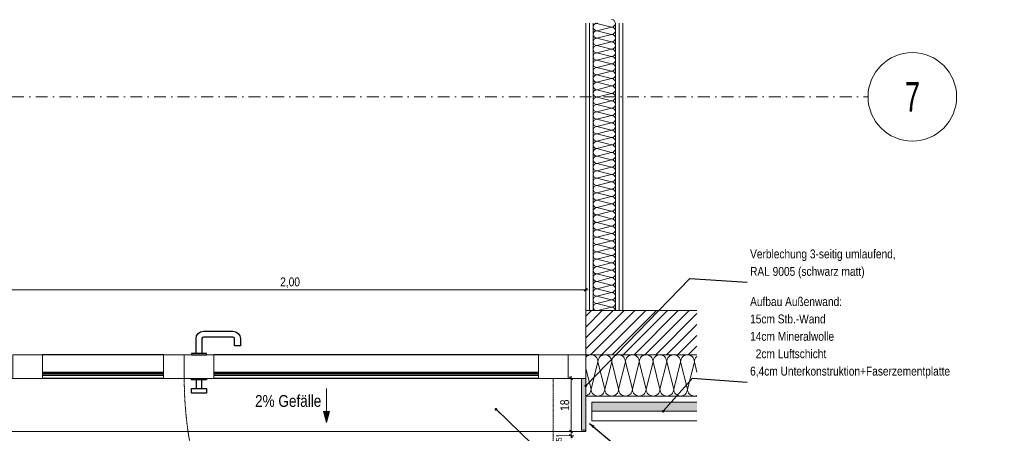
# Model space of a CAD drawing. Header units: metres. Extents: x -58265 to 854892, y -56510 to 35250.
# Tile 20 of 47: x 613498 to 616833, y -41574 to -40171. Entities that reach past the tile are written whole.
import ezdxf

# ---------------------------------------------------------------- set-up
doc = ezdxf.new("R2010")
doc.units = ezdxf.units.M
doc.header["$LTSCALE"] = 0.05
for name, pattern in [('Achse 24', [1600, 800, -400, 0, -400]), ('STRICHLINIE', [19.05, 12.7, -6.35]), ('Wipeout_Contour', [20000, 0, -20000])]:
    doc.linetypes.add(name, pattern=pattern)
for name, color, linetype in [('A_1_Bauteilschraffuren', 7, 'Continuous'), ('A_1_Schraffuren', 7, 'Continuous'), ('A_1_Wände_Außen', 7, 'Continuous'), ('A_4_Detail_Achsen', 7, 'Continuous'), ('A_4_Detail_Bemaßung', 7, 'Continuous'), ('A_4_Details_Linien', 7, 'Continuous'), ('A_4_N_Detail_Inhalt', 7, 'Continuous')]:
    doc.layers.add(name, color=color, linetype=linetype)
doc.styles.add('ERSTELLTER_STIL_2', font='txt')
doc.styles.add('ERSTELLTER_STIL_4', font='ARIALN.TTF', dxfattribs={"width": 0.8})
doc.dimstyles.new('ERSTELLTER_STIL__1', dxfattribs={"dimtxt": 30, "dimasz": 9.5, "dimexe": 0.18, "dimexo": 50, "dimgap": 0, "dimtad": 1, "dimtih": 1, "dimtoh": 1, "dimlfac": 0.001, "dimzin": 0, "dimdsep": 46, "dimtxsty": 'ERSTELLTER_STIL_2', "dimblk": 'ARROWHEAD_6', "dimblk1": 'ARROWHEAD_6', "dimblk2": 'ARROWHEAD_6', "dimcen": 0.09, "dimclrd": 7, "dimclre": 7, "dimclrt": 7, "dimazin": 0, "dimtfac": 1, "dimtdec": 4, "dimtmove": 0, "dimatfit": 3, "dimfxl": 1, "dimtolj": 1, "dimtzin": 0, "dimarcsym": 0})
doc.dimstyles.new('ERSTELLTER_STIL__2', dxfattribs={"dimtxt": 0.18, "dimasz": 18.24, "dimexe": 0.18, "dimexo": 0.0625, "dimgap": 0, "dimtad": 0, "dimtih": 1, "dimtoh": 1, "dimdec": 4, "dimzin": 0, "dimdsep": 46, "dimcen": 0.09, "dimadec": 0, "dimazin": 0, "dimtfac": 1, "dimtdec": 4, "dimtmove": 0, "dimatfit": 3, "dimldrblk": 'ARROWHEAD_11', "dimfxl": 1, "dimtolj": 1, "dimtzin": 0, "dimarcsym": 0})
doc.dimstyles.new('ERSTELLTER_STIL__3', dxfattribs={"dimtxt": 0.18, "dimasz": 18.24, "dimexe": 0.18, "dimexo": 0.0625, "dimgap": 0, "dimtad": 0, "dimtih": 1, "dimtoh": 1, "dimdec": 4, "dimzin": 0, "dimdsep": 46, "dimcen": 0.09, "dimadec": 0, "dimazin": 0, "dimtfac": 1, "dimtdec": 4, "dimtmove": 0, "dimatfit": 3, "dimldrblk": 'ARROWHEAD_5', "dimfxl": 1, "dimtolj": 1, "dimtzin": 0, "dimarcsym": 0})
doc.dimstyles.new('ERSTELLTER_STIL__4', dxfattribs={"dimtxt": 30, "dimasz": 9.5, "dimexe": 0.18, "dimexo": 50, "dimgap": 0, "dimtad": 1, "dimlfac": 0.001, "dimzin": 0, "dimdsep": 46, "dimtxsty": 'ERSTELLTER_STIL_2', "dimblk": 'ARROWHEAD_6', "dimblk1": 'ARROWHEAD_6', "dimblk2": 'ARROWHEAD_6', "dimcen": 0.09, "dimclrd": 7, "dimclre": 7, "dimclrt": 7, "dimazin": 0, "dimtfac": 1, "dimtdec": 4, "dimtmove": 0, "dimatfit": 3, "dimfxl": 1, "dimtolj": 1, "dimtzin": 0, "dimarcsym": 0})

# ---------------------------------------------------------------- blocks, each defined once
blk = doc.blocks.new('*X169', base_point=(565636.8, -30579.8))
at = {"layer": 'A_1_Schraffuren', "color": 251, "linetype": 'Continuous', "lineweight": 13}
for p, q in [((615456.3, -40182.7), (615452.9, -40183.5)), ((615502.9, -40196), (615452.9, -40183.5)), ((615502.9, -40196), (615452.9, -40208.5)), ((615502.9, -40221), (615452.9, -40208.5)), ((615502.9, -40221), (615452.9, -40233.5)), ((615502.9, -40246), (615452.9, -40233.5)), ((615502.9, -40246), (615452.9, -40258.5)), ((615502.9, -40271), (615452.9, -40258.5)), ((615502.9, -40271), (615452.9, -40283.5)), ((615502.9, -40296), (615452.9, -40283.5)), ((615502.9, -40296), (615452.9, -40308.5)), ((615502.9, -40321), (615452.9, -40308.5)), ((615502.9, -40321), (615452.9, -40333.5)), ((615502.9, -40346), (615452.9, -40333.5)), ((615502.9, -40346), (615452.9, -40358.5)), ((615502.9, -40371), (615452.9, -40358.5)), ((615502.9, -40371), (615452.9, -40383.5)), ((615502.9, -40396), (615452.9, -40383.5)), ((615502.9, -40396), (615452.9, -40408.5)), ((615502.9, -40421), (615452.9, -40408.5)), ((615502.9, -40421), (615452.9, -40433.5)), ((615502.9, -40446), (615452.9, -40433.5)), ((615502.9, -40446), (615452.9, -40458.5)), ((615502.9, -40471), (615452.9, -40458.5)), ((615502.9, -40471), (615452.9, -40483.5)), ((615502.9, -40496), (615452.9, -40483.5)), ((615502.9, -40496), (615452.9, -40508.5)), ((615502.9, -40521), (615452.9, -40508.5)), ((615502.9, -40521), (615452.9, -40533.5)), ((615502.9, -40546), (615452.9, -40533.5)), ((615502.9, -40546), (615452.9, -40558.5)), ((615502.9, -40571), (615452.9, -40558.5)), ((615502.9, -40571), (615452.9, -40583.5)), ((615502.9, -40596), (615452.9, -40583.5)), ((615502.9, -40596), (615452.9, -40608.5)), ((615502.9, -40621), (615452.9, -40608.5)), ((615502.9, -40621), (615452.9, -40633.5)), ((615502.9, -40646), (615452.9, -40633.5)), ((615502.9, -40646), (615452.9, -40658.5)), ((615502.9, -40671), (615452.9, -40658.5)), ((615502.9, -40671), (615452.9, -40683.5)), ((615502.9, -40696), (615452.9, -40683.5)), ((615502.9, -40696), (615452.9, -40708.5)), ((615502.9, -40721), (615452.9, -40708.5)), ((615502.9, -40721), (615452.9, -40733.5)), ((615502.9, -40746), (615452.9, -40733.5)), ((615502.9, -40746), (615452.9, -40758.5)), ((615502.9, -40771), (615452.9, -40758.5)), ((615502.9, -40771), (615452.9, -40783.5)), ((615502.9, -40796), (615452.9, -40783.5)), ((615502.9, -40796), (615452.9, -40808.5)), ((615502.9, -40821), (615452.9, -40808.5)), ((615502.9, -40821), (615452.9, -40833.5)), ((615502.9, -40846), (615452.9, -40833.5)), ((615502.9, -40846), (615452.9, -40858.5)), ((615502.9, -40871), (615452.9, -40858.5)), ((615502.9, -40871), (615452.9, -40883.5)), ((615502.9, -40896), (615452.9, -40883.5)), ((615502.9, -40896), (615452.9, -40908.5)), ((615502.9, -40921), (615452.9, -40908.5)), ((615502.9, -40921), (615452.9, -40933.5)), ((615502.9, -40946), (615452.9, -40933.5)), ((615502.9, -40946), (615452.9, -40958.5)), ((615502.9, -40971), (615452.9, -40958.5)), ((615502.9, -40971), (615452.9, -40983.5)), ((615502.9, -40996), (615452.9, -40983.5)), ((615502.9, -40996), (615452.9, -41008.5)), ((615502.9, -41021), (615452.9, -41008.5)), ((615502.9, -41021), (615452.9, -41033.5)), ((615502.9, -41046), (615452.9, -41033.5)), ((615502.9, -41046), (615452.9, -41058.5)), ((615502.9, -41071), (615452.9, -41058.5)), ((615502.9, -41071), (615452.9, -41083.5)), ((615502.9, -41096), (615452.9, -41083.5)), ((615502.9, -41096), (615452.9, -41108.5)), ((615502.9, -41121), (615452.9, -41108.5)), ((615502.9, -41121), (615452.9, -41133.5)), ((615502.9, -41146), (615452.9, -41133.5)), ((615502.9, -41146), (615456.3, -41157.7))]:
    blk.add_line(p, q, dxfattribs=at)
for centre, start, end in [((615502.9, -40183.5), 3.8538, 90), ((615452.9, -40196), 90, 180), ((615452.9, -40196), 180, 270), ((615452.9, -40221), 90, 180), ((615452.9, -40171), 248.8739, 270), ((615502.9, -40183.5), 270, 0), ((615502.9, -40208.5), 0, 90), ((615502.9, -40208.5), 270, 0), ((615452.9, -40221), 180, 270), ((615452.9, -40246), 90, 180), ((615452.9, -40246), 180, 270), ((615502.9, -40233.5), 0, 90), ((615502.9, -40233.5), 270, 0), ((615502.9, -40258.5), 0, 90), ((615452.9, -40271), 90, 180), ((615452.9, -40271), 180, 270), ((615502.9, -40258.5), 270, 0), ((615502.9, -40283.5), 0, 90), ((615452.9, -40296), 90, 180), ((615452.9, -40296), 180, 270), ((615452.9, -40321), 90, 180), ((615502.9, -40283.5), 270, 0), ((615502.9, -40308.5), 0, 90), ((615502.9, -40308.5), 270, 0), ((615452.9, -40321), 180, 270), ((615452.9, -40346), 90, 180), ((615452.9, -40346), 180, 270), ((615502.9, -40333.5), 0, 90), ((615502.9, -40333.5), 270, 0), ((615502.9, -40358.5), 0, 90), ((615452.9, -40371), 90, 180), ((615452.9, -40371), 180, 270), ((615502.9, -40358.5), 270, 0), ((615502.9, -40383.5), 0, 90), ((615452.9, -40396), 90, 180), ((615452.9, -40396), 180, 270), ((615452.9, -40421), 90, 180), ((615502.9, -40383.5), 270, 0), ((615502.9, -40408.5), 0, 90), ((615502.9, -40408.5), 270, 0), ((615452.9, -40421), 180, 270), ((615452.9, -40446), 90, 180), ((615452.9, -40446), 180, 270), ((615502.9, -40433.5), 0, 90), ((615502.9, -40433.5), 270, 0), ((615502.9, -40458.5), 0, 90), ((615452.9, -40471), 90, 180), ((615452.9, -40471), 180, 270), ((615502.9, -40458.5), 270, 0), ((615502.9, -40483.5), 0, 90), ((615452.9, -40496), 90, 180), ((615452.9, -40496), 180, 270), ((615452.9, -40521), 90, 180), ((615502.9, -40483.5), 270, 0), ((615502.9, -40508.5), 0, 90), ((615502.9, -40508.5), 270, 0), ((615452.9, -40521), 180, 270), ((615452.9, -40546), 90, 180), ((615452.9, -40546), 180, 270), ((615502.9, -40533.5), 0, 90), ((615502.9, -40533.5), 270, 0), ((615502.9, -40558.5), 0, 90), ((615452.9, -40571), 90, 180), ((615452.9, -40571), 180, 270), ((615502.9, -40558.5), 270, 0), ((615502.9, -40583.5), 0, 90), ((615452.9, -40596), 90, 180), ((615452.9, -40596), 180, 270), ((615452.9, -40621), 90, 180), ((615502.9, -40583.5), 270, 0), ((615502.9, -40608.5), 0, 90), ((615502.9, -40608.5), 270, 0), ((615452.9, -40621), 180, 270), ((615452.9, -40646), 90, 180), ((615452.9, -40646), 180, 270), ((615502.9, -40633.5), 0, 90), ((615502.9, -40633.5), 270, 0), ((615502.9, -40658.5), 0, 90), ((615452.9, -40671), 90, 180), ((615452.9, -40671), 180, 270), ((615502.9, -40658.5), 270, 0), ((615502.9, -40683.5), 0, 90), ((615452.9, -40696), 90, 180), ((615452.9, -40696), 180, 270), ((615452.9, -40721), 90, 180), ((615502.9, -40683.5), 270, 0), ((615502.9, -40708.5), 0, 90), ((615502.9, -40708.5), 270, 0), ((615452.9, -40721), 180, 270), ((615452.9, -40746), 90, 180), ((615452.9, -40746), 180, 270), ((615502.9, -40733.5), 0, 90), ((615502.9, -40733.5), 270, 0), ((615502.9, -40758.5), 0, 90), ((615452.9, -40771), 90, 180), ((615452.9, -40771), 180, 270), ((615502.9, -40758.5), 270, 0), ((615502.9, -40783.5), 0, 90), ((615452.9, -40796), 90, 180), ((615452.9, -40796), 180, 270), ((615452.9, -40821), 90, 180), ((615502.9, -40783.5), 270, 0), ((615502.9, -40808.5), 0, 90), ((615502.9, -40808.5), 270, 0), ((615452.9, -40821), 180, 270), ((615452.9, -40846), 90, 180), ((615452.9, -40846), 180, 270), ((615502.9, -40833.5), 0, 90), ((615502.9, -40833.5), 270, 0), ((615502.9, -40858.5), 0, 90), ((615452.9, -40871), 90, 180), ((615452.9, -40871), 180, 270), ((615502.9, -40858.5), 270, 0), ((615502.9, -40883.5), 0, 90), ((615452.9, -40896), 90, 180), ((615452.9, -40896), 180, 270), ((615452.9, -40921), 90, 180), ((615502.9, -40883.5), 270, 0), ((615502.9, -40908.5), 0, 90), ((615502.9, -40908.5), 270, 0), ((615452.9, -40921), 180, 270), ((615452.9, -40946), 90, 180), ((615452.9, -40946), 180, 270), ((615502.9, -40933.5), 0, 90), ((615502.9, -40933.5), 270, 0), ((615502.9, -40958.5), 0, 90), ((615452.9, -40971), 90, 180), ((615452.9, -40971), 180, 270), ((615502.9, -40958.5), 270, 0), ((615502.9, -40983.5), 0, 90), ((615452.9, -40996), 90, 180), ((615452.9, -40996), 180, 270), ((615452.9, -41021), 90, 180), ((615502.9, -40983.5), 270, 0), ((615502.9, -41008.5), 0, 90), ((615502.9, -41008.5), 270, 0), ((615452.9, -41021), 180, 270), ((615452.9, -41046), 90, 180), ((615452.9, -41046), 180, 270), ((615502.9, -41033.5), 0, 90), ((615502.9, -41033.5), 270, 0), ((615502.9, -41058.5), 0, 90), ((615452.9, -41071), 90, 180), ((615452.9, -41071), 180, 270), ((615502.9, -41058.5), 270, 0), ((615502.9, -41083.5), 0, 90), ((615452.9, -41096), 90, 180), ((615452.9, -41096), 180, 270), ((615452.9, -41121), 90, 180), ((615502.9, -41083.5), 270, 0), ((615502.9, -41108.5), 0, 90), ((615502.9, -41108.5), 270, 0), ((615452.9, -41121), 180, 270), ((615452.9, -41146), 90, 180), ((615452.9, -41146), 180, 248.8739), ((615502.9, -41133.5), 0, 90), ((615502.9, -41133.5), 270, 0), ((615502.9, -41158.5), 3.8538, 90)]:
    blk.add_arc(centre, 12.5, start, end, dxfattribs=at)
blk = doc.blocks.new('*X170', base_point=(565636.8, -30579.8))
at = {"layer": 'A_1_Schraffuren', "color": 251, "linetype": 'Continuous', "lineweight": 13}
for p, q in [((615416.5, -41314.5), (615415.4, -41315.9)), ((615420.1, -41311.6), (615416.5, -41314.5)), ((615424.1, -41309.5), (615420.1, -41311.6)), ((615428.5, -41308.2), (615424.1, -41309.5)), ((615433, -41307.7), (615428.5, -41308.2)), ((615437.6, -41308.2), (615433, -41307.7)), ((615442, -41309.5), (615437.6, -41308.2)), ((615446, -41311.6), (615442, -41309.5)), ((615449.5, -41314.5), (615446, -41311.6)), ((615452.4, -41318.1), (615449.5, -41314.5)), ((615463.2, -41314.5), (615460.3, -41318.1)), ((615466.7, -41311.6), (615463.2, -41314.5)), ((615470.8, -41309.5), (615466.7, -41311.6)), ((615475.1, -41308.2), (615470.8, -41309.5)), ((615479.7, -41307.7), (615475.1, -41308.2)), ((615484.2, -41308.2), (615479.7, -41307.7)), ((615488.6, -41309.5), (615484.2, -41308.2)), ((615492.7, -41311.6), (615488.6, -41309.5)), ((615496.2, -41314.5), (615492.7, -41311.6)), ((615499.1, -41318.1), (615496.2, -41314.5)), ((615509.9, -41314.5), (615507, -41318.1)), ((615513.4, -41311.6), (615509.9, -41314.5)), ((615517.4, -41309.5), (615513.4, -41311.6)), ((615521.8, -41308.2), (615517.4, -41309.5)), ((615526.4, -41307.7), (615521.8, -41308.2)), ((615530.9, -41308.2), (615526.4, -41307.7)), ((615535.3, -41309.5), (615530.9, -41308.2)), ((615539.3, -41311.6), (615535.3, -41309.5)), ((615542.9, -41314.5), (615539.3, -41311.6)), ((615545.8, -41318.1), (615542.9, -41314.5)), ((615556.5, -41314.5), (615553.6, -41318.1)), ((615560.1, -41311.6), (615556.5, -41314.5)), ((615564.1, -41309.5), (615560.1, -41311.6)), ((615568.5, -41308.2), (615564.1, -41309.5)), ((615573, -41307.7), (615568.5, -41308.2)), ((615577.6, -41308.2), (615573, -41307.7)), ((615582, -41309.5), (615577.6, -41308.2)), ((615586, -41311.6), (615582, -41309.5)), ((615589.5, -41314.5), (615586, -41311.6)), ((615592.4, -41318.1), (615589.5, -41314.5)), ((615603.2, -41314.5), (615600.3, -41318.1)), ((615606.7, -41311.6), (615603.2, -41314.5)), ((615610.8, -41309.5), (615606.7, -41311.6)), ((615615.1, -41308.2), (615610.8, -41309.5)), ((615619.7, -41307.7), (615615.1, -41308.2)), ((615624.2, -41308.2), (615619.7, -41307.7)), ((615628.6, -41309.5), (615624.2, -41308.2)), ((615632.7, -41311.6), (615628.6, -41309.5)), ((615636.2, -41314.5), (615632.7, -41311.6)), ((615639.1, -41318.1), (615636.2, -41314.5)), ((615649.9, -41314.5), (615647, -41318.1)), ((615653.4, -41311.6), (615649.9, -41314.5)), ((615657.4, -41309.5), (615653.4, -41311.6)), ((615661.8, -41308.2), (615657.4, -41309.5)), ((615666.4, -41307.7), (615661.8, -41308.2)), ((615670.9, -41308.2), (615666.4, -41307.7)), ((615675.3, -41309.5), (615670.9, -41308.2)), ((615679.3, -41311.6), (615675.3, -41309.5)), ((615682.9, -41314.5), (615679.3, -41311.6)), ((615685.8, -41318.1), (615682.9, -41314.5)), ((615696.5, -41314.5), (615693.6, -41318.1)), ((615700.1, -41311.6), (615696.5, -41314.5)), ((615704.1, -41309.5), (615700.1, -41311.6)), ((615708.5, -41308.2), (615704.1, -41309.5)), ((615713, -41307.7), (615708.5, -41308.2)), ((615717.6, -41308.2), (615713, -41307.7)), ((615722, -41309.5), (615717.6, -41308.2)), ((615726, -41311.6), (615722, -41309.5)), ((615729.5, -41314.5), (615726, -41311.6)), ((615732.4, -41318.1), (615729.5, -41314.5)), ((615743.2, -41314.5), (615740.3, -41318.1)), ((615746.7, -41311.6), (615743.2, -41314.5)), ((615750.8, -41309.5), (615746.7, -41311.6)), ((615755.1, -41308.2), (615750.8, -41309.5)), ((615759.7, -41307.7), (615755.1, -41308.2)), ((615764.2, -41308.2), (615759.7, -41307.7)), ((615768.6, -41309.5), (615764.2, -41308.2)), ((615772.7, -41311.6), (615768.6, -41309.5)), ((615776.2, -41314.5), (615772.7, -41311.6)), ((615779.1, -41318.1), (615776.2, -41314.5)), ((615789.9, -41314.5), (615787, -41318.1)), ((615791.9, -41312.9), (615789.9, -41314.5)), ((615433, -41424.4), (615456.4, -41331)), ((615454.6, -41322.1), (615452.4, -41318.1)), ((615455.9, -41326.5), (615454.6, -41322.1)), ((615456.4, -41331), (615455.9, -41326.5)), ((615456.8, -41326.5), (615456.4, -41331)), ((615479.7, -41424.4), (615456.4, -41331)), ((615458.1, -41322.1), (615456.8, -41326.5)), ((615460.3, -41318.1), (615458.1, -41322.1)), ((615479.7, -41424.4), (615503, -41331)), ((615501.2, -41322.1), (615499.1, -41318.1)), ((615502.6, -41326.5), (615501.2, -41322.1)), ((615503, -41331), (615502.6, -41326.5)), ((615503.5, -41326.5), (615503, -41331)), ((615526.4, -41424.4), (615503, -41331)), ((615504.8, -41322.1), (615503.5, -41326.5)), ((615507, -41318.1), (615504.8, -41322.1)), ((615526.4, -41424.4), (615549.7, -41331)), ((615547.9, -41322.1), (615545.8, -41318.1)), ((615549.2, -41326.5), (615547.9, -41322.1)), ((615549.7, -41331), (615549.2, -41326.5)), ((615550.1, -41326.5), (615549.7, -41331)), ((615573, -41424.4), (615549.7, -41331)), ((615551.5, -41322.1), (615550.1, -41326.5)), ((615553.6, -41318.1), (615551.5, -41322.1)), ((615573, -41424.4), (615596.4, -41331)), ((615594.6, -41322.1), (615592.4, -41318.1)), ((615595.9, -41326.5), (615594.6, -41322.1)), ((615596.4, -41331), (615595.9, -41326.5)), ((615596.8, -41326.5), (615596.4, -41331)), ((615619.7, -41424.4), (615596.4, -41331)), ((615598.1, -41322.1), (615596.8, -41326.5)), ((615600.3, -41318.1), (615598.1, -41322.1)), ((615619.7, -41424.4), (615643, -41331)), ((615641.2, -41322.1), (615639.1, -41318.1)), ((615642.6, -41326.5), (615641.2, -41322.1)), ((615643, -41331), (615642.6, -41326.5)), ((615643.5, -41326.5), (615643, -41331)), ((615666.4, -41424.4), (615643, -41331)), ((615644.8, -41322.1), (615643.5, -41326.5)), ((615647, -41318.1), (615644.8, -41322.1)), ((615666.4, -41424.4), (615689.7, -41331)), ((615687.9, -41322.1), (615685.8, -41318.1)), ((615689.2, -41326.5), (615687.9, -41322.1)), ((615689.7, -41331), (615689.2, -41326.5)), ((615690.1, -41326.5), (615689.7, -41331)), ((615713, -41424.4), (615689.7, -41331)), ((615691.5, -41322.1), (615690.1, -41326.5)), ((615693.6, -41318.1), (615691.5, -41322.1)), ((615713, -41424.4), (615736.4, -41331)), ((615734.6, -41322.1), (615732.4, -41318.1)), ((615735.9, -41326.5), (615734.6, -41322.1)), ((615736.4, -41331), (615735.9, -41326.5)), ((615736.8, -41326.5), (615736.4, -41331)), ((615759.7, -41424.4), (615736.4, -41331)), ((615738.1, -41322.1), (615736.8, -41326.5)), ((615740.3, -41318.1), (615738.1, -41322.1)), ((615759.7, -41424.4), (615783, -41331)), ((615781.2, -41322.1), (615779.1, -41318.1)), ((615782.6, -41326.5), (615781.2, -41322.1)), ((615783, -41331), (615782.6, -41326.5)), ((615783.5, -41326.5), (615783, -41331)), ((615791.9, -41366.4), (615783, -41331)), ((615784.8, -41322.1), (615783.5, -41326.5)), ((615787, -41318.1), (615784.8, -41322.1)), ((615433, -41424.4), (615415.4, -41354)), ((615415.4, -41446.9), (615418.6, -41445.9)), ((615418.6, -41445.9), (615422.7, -41443.8)), ((615422.7, -41443.8), (615426.2, -41440.9)), ((615426.2, -41440.9), (615429.1, -41437.3)), ((615429.1, -41437.3), (615431.2, -41433.3)), ((615431.2, -41433.3), (615432.6, -41428.9)), ((615432.6, -41428.9), (615433, -41424.4)), ((615433, -41424.4), (615433.5, -41428.9)), ((615433.5, -41428.9), (615434.8, -41433.3)), ((615434.8, -41433.3), (615437, -41437.3)), ((615437, -41437.3), (615439.9, -41440.9)), ((615439.9, -41440.9), (615443.4, -41443.8)), ((615443.4, -41443.8), (615447.4, -41445.9)), ((615447.4, -41445.9), (615451.8, -41447.3)), ((615451.8, -41447.3), (615456.4, -41447.7)), ((615456.4, -41447.7), (615460.9, -41447.3)), ((615460.9, -41447.3), (615465.3, -41445.9)), ((615465.3, -41445.9), (615469.3, -41443.8)), ((615469.3, -41443.8), (615472.9, -41440.9)), ((615472.9, -41440.9), (615475.8, -41437.3)), ((615475.8, -41437.3), (615477.9, -41433.3)), ((615477.9, -41433.3), (615479.2, -41428.9)), ((615479.2, -41428.9), (615479.7, -41424.4)), ((615479.7, -41424.4), (615480.1, -41428.9)), ((615480.1, -41428.9), (615481.5, -41433.3)), ((615481.5, -41433.3), (615483.6, -41437.3)), ((615483.6, -41437.3), (615486.5, -41440.9)), ((615486.5, -41440.9), (615490.1, -41443.8)), ((615490.1, -41443.8), (615494.1, -41445.9)), ((615494.1, -41445.9), (615498.5, -41447.3)), ((615498.5, -41447.3), (615503, -41447.7)), ((615503, -41447.7), (615507.6, -41447.3)), ((615507.6, -41447.3), (615512, -41445.9)), ((615512, -41445.9), (615516, -41443.8)), ((615516, -41443.8), (615519.5, -41440.9)), ((615519.5, -41440.9), (615522.4, -41437.3)), ((615522.4, -41437.3), (615524.6, -41433.3)), ((615524.6, -41433.3), (615525.9, -41428.9)), ((615525.9, -41428.9), (615526.4, -41424.4)), ((615526.4, -41424.4), (615526.8, -41428.9)), ((615526.8, -41428.9), (615528.1, -41433.3)), ((615528.1, -41433.3), (615530.3, -41437.3)), ((615530.3, -41437.3), (615533.2, -41440.9)), ((615533.2, -41440.9), (615536.7, -41443.8)), ((615536.7, -41443.8), (615540.8, -41445.9)), ((615540.8, -41445.9), (615545.1, -41447.3)), ((615545.1, -41447.3), (615549.7, -41447.7)), ((615549.7, -41447.7), (615554.2, -41447.3)), ((615554.2, -41447.3), (615558.6, -41445.9)), ((615558.6, -41445.9), (615562.7, -41443.8)), ((615562.7, -41443.8), (615566.2, -41440.9)), ((615566.2, -41440.9), (615569.1, -41437.3)), ((615569.1, -41437.3), (615571.2, -41433.3)), ((615571.2, -41433.3), (615572.6, -41428.9)), ((615572.6, -41428.9), (615573, -41424.4)), ((615573, -41424.4), (615573.5, -41428.9)), ((615573.5, -41428.9), (615574.8, -41433.3)), ((615574.8, -41433.3), (615577, -41437.3)), ((615577, -41437.3), (615579.9, -41440.9)), ((615579.9, -41440.9), (615583.4, -41443.8)), ((615583.4, -41443.8), (615587.4, -41445.9)), ((615587.4, -41445.9), (615591.8, -41447.3)), ((615591.8, -41447.3), (615596.4, -41447.7)), ((615596.4, -41447.7), (615600.9, -41447.3)), ((615600.9, -41447.3), (615605.3, -41445.9)), ((615605.3, -41445.9), (615609.3, -41443.8)), ((615609.3, -41443.8), (615612.9, -41440.9)), ((615612.9, -41440.9), (615615.8, -41437.3)), ((615615.8, -41437.3), (615617.9, -41433.3)), ((615617.9, -41433.3), (615619.2, -41428.9)), ((615619.2, -41428.9), (615619.7, -41424.4)), ((615619.7, -41424.4), (615620.1, -41428.9)), ((615620.1, -41428.9), (615621.5, -41433.3)), ((615621.5, -41433.3), (615623.6, -41437.3)), ((615623.6, -41437.3), (615626.5, -41440.9)), ((615626.5, -41440.9), (615630.1, -41443.8)), ((615630.1, -41443.8), (615634.1, -41445.9)), ((615634.1, -41445.9), (615638.5, -41447.3)), ((615638.5, -41447.3), (615643, -41447.7)), ((615643, -41447.7), (615647.6, -41447.3)), ((615647.6, -41447.3), (615652, -41445.9)), ((615652, -41445.9), (615656, -41443.8)), ((615656, -41443.8), (615659.5, -41440.9)), ((615659.5, -41440.9), (615662.4, -41437.3)), ((615662.4, -41437.3), (615664.6, -41433.3)), ((615664.6, -41433.3), (615665.9, -41428.9)), ((615665.9, -41428.9), (615666.4, -41424.4)), ((615666.4, -41424.4), (615666.8, -41428.9)), ((615666.8, -41428.9), (615668.1, -41433.3)), ((615668.1, -41433.3), (615670.3, -41437.3)), ((615670.3, -41437.3), (615673.2, -41440.9)), ((615673.2, -41440.9), (615676.7, -41443.8)), ((615676.7, -41443.8), (615680.8, -41445.9)), ((615680.8, -41445.9), (615685.1, -41447.3)), ((615685.1, -41447.3), (615689.7, -41447.7)), ((615689.7, -41447.7), (615694.2, -41447.3)), ((615694.2, -41447.3), (615698.6, -41445.9)), ((615698.6, -41445.9), (615702.7, -41443.8)), ((615702.7, -41443.8), (615706.2, -41440.9)), ((615706.2, -41440.9), (615709.1, -41437.3)), ((615709.1, -41437.3), (615711.2, -41433.3)), ((615711.2, -41433.3), (615712.6, -41428.9)), ((615712.6, -41428.9), (615713, -41424.4)), ((615713, -41424.4), (615713.5, -41428.9)), ((615713.5, -41428.9), (615714.8, -41433.3)), ((615714.8, -41433.3), (615717, -41437.3)), ((615717, -41437.3), (615719.9, -41440.9)), ((615719.9, -41440.9), (615723.4, -41443.8)), ((615723.4, -41443.8), (615727.4, -41445.9)), ((615727.4, -41445.9), (615731.8, -41447.3)), ((615731.8, -41447.3), (615736.4, -41447.7)), ((615736.4, -41447.7), (615740.9, -41447.3)), ((615740.9, -41447.3), (615745.3, -41445.9)), ((615745.3, -41445.9), (615749.3, -41443.8)), ((615749.3, -41443.8), (615752.9, -41440.9)), ((615752.9, -41440.9), (615755.8, -41437.3)), ((615755.8, -41437.3), (615757.9, -41433.3)), ((615757.9, -41433.3), (615759.2, -41428.9)), ((615759.2, -41428.9), (615759.7, -41424.4)), ((615759.7, -41424.4), (615760.1, -41428.9)), ((615760.1, -41428.9), (615761.5, -41433.3)), ((615761.5, -41433.3), (615763.6, -41437.3)), ((615763.6, -41437.3), (615766.5, -41440.9)), ((615766.5, -41440.9), (615770.1, -41443.8)), ((615770.1, -41443.8), (615774.1, -41445.9)), ((615774.1, -41445.9), (615778.5, -41447.3)), ((615778.5, -41447.3), (615783, -41447.7)), ((615783, -41447.7), (615787.6, -41447.3)), ((615787.6, -41447.3), (615791.9, -41446))]:
    blk.add_line(p, q, dxfattribs=at)
blk = doc.blocks.new('*D179', base_point=(565636.8, -30579.8))
at = {"layer": 'A_4_Detail_Bemaßung', "color": 7, "linetype": 'Continuous', "lineweight": 13}
for p, q in [((613420.4, -41081.9), (613410.4, -41091.9)), ((613415.4, -41136.9), (613415.4, -41077.5)), ((615410.4, -41091.9), (615420.4, -41081.9)), ((615415.4, -41136.9), (615415.4, -41077.5)), ((613407.9, -41086.9), (613415.4, -41086.9)), ((613415.4, -41086.9), (615415.4, -41086.9)), ((615415.4, -41086.9), (615422.9, -41086.9))]:
    blk.add_line(p, q, dxfattribs=at)
at = {"layer": 'A_4_Detail_Bemaßung', "color": 7, "lineweight": 13, "insert": (614380.5, -41080.9), "char_height": 30, "attachment_point": 7, "style": 'ERSTELLTER_STIL_2'}
blk.add_mtext('\\A1;{\\pql;\\fSwis721 Cn BT|b0|i0|c0|p0;\\W1.000000;2,00}', dxfattribs=at)
blk = doc.blocks.new('ARROWHEAD_6')
at = {"color": 0, "linetype": 'Continuous', "lineweight": 0}
for p, q in [((0, 0), (-1, 0)), ((-0.5, -0.5), (0.5, 0.5))]:
    blk.add_line(p, q, dxfattribs=at)
blk = doc.blocks.new('*D182', base_point=(565636.8, -30579.8))
at = {"layer": 'A_4_Detail_Bemaßung', "color": 7, "linetype": 'Continuous', "lineweight": 13}
for p, q in [((615374.8, -41582.7), (615315.4, -41582.7)), ((615415.4, -41567.7), (615356.1, -41567.7)), ((615360.4, -41562.7), (615370.4, -41572.7)), ((615360.4, -41577.7), (615370.4, -41587.7)), ((615365.4, -41582.7), (615365.4, -41567.7)), ((615365.4, -41590.2), (615365.4, -41582.7))]:
    blk.add_line(p, q, dxfattribs=at)
at = {"color": 254, "linetype": 'Wipeout_Contour', "lineweight": 0, "ltscale": 2466997.135236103}
blk.add_wipeout([(615364.1, -41625.5), (615364.1, -41583), (615324.7, -41583), (615324.7, -41625.5)], dxfattribs=at).dxf.layer = 'A_1_Schraffuren'
at = {"layer": 'A_4_Detail_Bemaßung', "color": 7, "lineweight": 13, "insert": (615361.6, -41620.8), "char_height": 30, "attachment_point": 7, "rotation": 90, "style": 'ERSTELLTER_STIL_2'}
blk.add_mtext('\\A1;{\\pql;\\fSwis721 Cn BT|b0|i0|c0|p0;\\W1.000000;1\\fSwis721 Cn BT|b0|i0|c0|p0;\\W1.000000;\\A1{\\H.66x;\\S5^  ;}}', dxfattribs=at)
blk = doc.blocks.new('*D183', base_point=(565636.8, -30579.8))
at = {"layer": 'A_4_Detail_Bemaßung', "color": 7, "linetype": 'Continuous', "lineweight": 13}
for p, q in [((615370.4, -41392.7), (615360.4, -41382.7)), ((615365.4, -41387.7), (615365.4, -41380.2)), ((615415.4, -41387.7), (615356.1, -41387.7)), ((615365.4, -41567.7), (615365.4, -41387.7)), ((615415.4, -41567.7), (615356.1, -41567.7)), ((615360.4, -41562.7), (615370.4, -41572.7))]:
    blk.add_line(p, q, dxfattribs=at)
at = {"layer": 'A_4_Detail_Bemaßung', "color": 7, "lineweight": 13, "insert": (615359.4, -41497.6), "char_height": 30, "attachment_point": 7, "rotation": 90, "style": 'ERSTELLTER_STIL_2'}
blk.add_mtext('\\A1;{\\pql;\\fSwis721 Cn BT|b0|i0|c0|p0;\\W1.000000;18}', dxfattribs=at)
blk = doc.blocks.new('ARROWHEAD_11')
at = {"color": 0, "linetype": 'Continuous', "lineweight": 0}
blk.add_line((0, 0), (-1, 0), dxfattribs=at)
at = {"color": 0, "linetype": 'Continuous', "lineweight": 0, "const_width": 0.25, "flags": 128}
blk.add_lwpolyline([(-0.125, 0, 1), (0.125, 0, 1)], format="xyb", close=True, dxfattribs=at)
blk = doc.blocks.new('ARROWHEAD_5')
at = {"linetype": 'Continuous', "lineweight": 0}
blk.add_hatch(color=0, dxfattribs=at).paths.add_polyline_path([(-1, 0.2679), (0, 0), (-1, -0.2679)])
at = {"color": 0, "linetype": 'Continuous', "lineweight": 0}
blk.add_line((0, 0), (-1, 0), dxfattribs=at)

msp = doc.modelspace()

# ---------------------------------------------------------------- hatches: boundary and pattern name
at = {"layer": 'A_1_Schraffuren', "linetype": 'Continuous', "lineweight": 13}
h = msp.add_hatch(dxfattribs=at)
h.set_pattern_fill('MW_Kalksandstein_0006', color=251, style=0, pattern_type=2)
h.set_pattern_definition([(45, (565636.85, -30579.794), (-18.384776, 18.384776), [])])
h.paths.add_polyline_path([(615415.428, -41307.708), (615791.861, -41307.708), (615791.861, -41157.708), (615415.428, -41157.708)])
at = {"layer": 'A_1_Schraffuren', "linetype": 'Continuous', "lineweight": 15}
for points in [[(615400.415, -41562.708), (615400.415, -41387.708), (615415.428, -41387.708), (615415.415, -41562.708)], [(614537.549, -41537.553), (614547.549, -41500.232), (614527.549, -41500.232)]]:
    msp.add_hatch(color=7, dxfattribs=at).paths.add_polyline_path(points)
at = {"layer": 'A_1_Schraffuren', "linetype": 'Continuous', "lineweight": 18}
msp.add_hatch(color=49, dxfattribs=at).paths.add_polyline_path([(615435.428, -41499.181), (615435.428, -41467.708), (615791.851, -41467.708), (615791.851, -41499.077)])

# ---------------------------------------------------------------- linework, layer by layer
at = {"layer": 'A_1_Bauteilschraffuren', "color": 7, "linetype": 'Continuous', "lineweight": 15, "flags": 128}
for points in [[(613475.428, -41307.709), (613575.428, -41307.709), (613575.428, -41387.709), (613475.428, -41387.709)], [(613985.428, -41307.708), (614055.428, -41307.708), (614055.428, -41387.708), (613985.428, -41387.708)], [(614155.428, -41307.708), (614055.428, -41307.708), (614055.428, -41387.708), (614155.428, -41387.708)], [(615355.428, -41307.708), (615255.428, -41307.708), (615255.428, -41387.708), (615355.428, -41387.708)], [(615415.428, -41307.708), (615355.428, -41307.708), (615355.428, -41387.708), (615415.428, -41387.708)]]:
    msp.add_lwpolyline(points, close=True, dxfattribs=at)
at = {"layer": 'A_1_Wände_Außen', "color": 7, "linetype": 'Continuous', "lineweight": 25}
for p, q in [((613985.428, -41307.708), (613575.428, -41307.709)), ((615255.428, -41307.708), (614155.428, -41307.708)), ((613985.428, -41367.708), (613575.428, -41367.709)), ((613985.428, -41372.708), (613575.428, -41372.709)), ((613985.428, -41377.708), (613575.428, -41377.709)), ((615255.428, -41367.708), (614155.428, -41367.709)), ((615255.428, -41372.708), (614155.428, -41372.709)), ((615255.428, -41377.708), (614155.428, -41377.709)), ((613985.428, -41387.708), (613575.428, -41387.709)), ((615255.428, -41387.708), (614155.428, -41387.708))]:
    msp.add_line(p, q, dxfattribs=at)
msp.add_lwpolyline([(614095.428, -41302.708), (614095.428, -41252.708, -0.41421356), (614120.428, -41227.708), (614220.428, -41227.708, -0.41421356), (614245.428, -41252.708), (614245.428, -41277.708), (614225.428, -41277.708), (614225.428, -41252.708, 0.41421356), (614220.428, -41247.708), (614120.428, -41247.708, 0.41421356), (614115.428, -41252.708), (614115.428, -41302.708)], format="xyb", dxfattribs=at)
for points in [[(614080.428, -41307.708), (614130.428, -41307.708), (614130.428, -41302.708), (614080.428, -41302.708)], [(614080.428, -41387.708), (614130.428, -41387.708), (614130.428, -41392.708), (614080.428, -41392.708)], [(614080.428, -41421.708), (614130.428, -41421.708), (614130.428, -41437.708), (614080.428, -41437.708)]]:
    msp.add_lwpolyline(points, close=True, dxfattribs=at)
for points in [[(614095.428, -41392.708), (614095.428, -41421.708)], [(614115.428, -41421.708), (614115.428, -41392.708)]]:
    msp.add_lwpolyline(points, dxfattribs=at)
at = {"layer": 'A_4_Detail_Achsen', "color": 7, "linetype": 'Achse 24', "lineweight": 15, "flags": 128}
msp.add_lwpolyline([(606023.139, -40432.708), (616371.381, -40432.708)], dxfattribs=at)
at = {"layer": 'A_4_Detail_Achsen', "color": 7, "linetype": 'Continuous', "lineweight": 15}
msp.add_circle((616521.381, -40432.708), 150, dxfattribs=at)
at = {"layer": 'A_4_Details_Linien', "color": 7, "linetype": 'Continuous', "lineweight": 15}
for p, q in [((614527.549, -41500.232), (614547.549, -41500.232)), ((614537.549, -41537.553), (614527.549, -41500.232)), ((614537.549, -41537.553), (614547.549, -41500.232))]:
    msp.add_line(p, q, dxfattribs=at)
for points in [[(615415.428, -41157.708), (615415.428, -40182.708)], [(615427.928, -41157.708), (615427.928, -40182.708)], [(615440.428, -41157.708), (615440.428, -40182.708)], [(615515.428, -41157.708), (615515.428, -40182.708)], [(615527.928, -41157.708), (615527.928, -40182.708)], [(615540.428, -41157.708), (615540.428, -40182.708)], [(615791.861, -41307.708), (615415.428, -41307.708), (615415.428, -41157.708), (615791.861, -41157.708)], [(615415.428, -41307.708), (615415.428, -41447.708), (615791.861, -41447.708)], [(615791.851, -41499.077), (615435.428, -41499.181), (615435.428, -41467.708), (615791.861, -41467.708)], [(615791.861, -41532.054), (615435.428, -41532.054), (615435.428, -41499.181), (615791.851, -41499.077)]]:
    msp.add_lwpolyline(points, dxfattribs=at)
for points in [[(613415.428, -41387.709), (613415.428, -41567.709), (615415.428, -41567.709), (615415.428, -41387.708)], [(615400.415, -41387.708), (615400.415, -41562.708), (615415.415, -41562.708), (615415.428, -41387.708)]]:
    msp.add_lwpolyline(points, close=True, dxfattribs=at)
at = {"layer": 'A_4_Details_Linien', "color": 7, "linetype": 'STRICHLINIE', "lineweight": 15}
msp.add_lwpolyline([(615305.428, -41387.708), (615305.428, -42637.708, -0.41421356), (614055.428, -41387.708)], format="xyb", dxfattribs=at)
at = {"layer": 'A_4_Details_Linien', "color": 7, "linetype": 'Continuous', "lineweight": 15, "flags": 128}
msp.add_lwpolyline([(614537.549, -41421.943), (614537.549, -41500.232)], dxfattribs=at)

# ---------------------------------------------------------------- block references
at = {"layer": 'A_1_Schraffuren', "color": 251, "linetype": 'Continuous', "lineweight": 13}
for name in ['*X169', '*X170']:
    msp.add_blockref(name, (565636.85, -30579.794), dxfattribs=at)

# ---------------------------------------------------------------- texts
at = {"layer": 'A_4_Detail_Achsen', "color": 7, "linetype": 'Continuous', "lineweight": 15, "insert": (616521.381, -40432.706), "char_height": 100, "attachment_point": 5, "style": 'ERSTELLTER_STIL_4'}
msp.add_mtext('\\A1;{\\pqc;\\fArial Narrow|b0|i0|c0|p0;\\W0.800000;7}', dxfattribs=at)
at = {"layer": 'A_4_Detail_Achsen', "color": 7, "linetype": 'Continuous', "lineweight": 25, "insert": (614519.497, -41464.467), "char_height": 40, "attachment_point": 6, "style": 'ERSTELLTER_STIL_2'}
msp.add_mtext('\\A1;{\\pqr;\\fSwis721 Cn BT|b0|i0|c0|p0;\\W1.000000;2% Gefälle}', dxfattribs=at)

# ---------------------------------------------------------------- dimensions: what is measured, and where the dimension line sits
at = {"layer": 'A_4_Detail_Bemaßung', "color": 7, "linetype": 'Continuous', "lineweight": 13}
dim = msp.add_linear_dim(base=(615415.428, -41086.862), p1=(613415.428, -41243.231), p2=(615415.428, -41307.708), dimstyle='ERSTELLTER_STIL__1', dxfattribs=at)
dim.commit()
dim.dimension.update_dxf_attribs({"geometry": '*D179', "text_midpoint": (614419.383, -41065.862), "dimtype": 160})

# ---------------------------------------------------------------- wipeouts: each hides what was drawn before it
at = {"color": 7, "linetype": 'Wipeout_Contour', "lineweight": 15, "ltscale": 2470359.220178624}
msp.add_wipeout([(615971.851, -40932.293), (616482.652, -40932.293), (616482.652, -41071.043), (615971.851, -41071.043)], dxfattribs=at).dxf.layer = 'A_4_N_Detail_Inhalt'
at = {"color": 7, "linetype": 'Wipeout_Contour', "lineweight": 15, "ltscale": 2470806.751128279}
msp.add_wipeout([(615971.851, -41093.7), (616673.452, -41093.7), (616673.452, -41410.576), (615971.851, -41410.576)], dxfattribs=at).dxf.layer = 'A_4_N_Detail_Inhalt'
at = {"color": 7, "linetype": 'Wipeout_Contour', "lineweight": 15, "ltscale": 2470091.472911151}
msp.add_wipeout([(615971.851, -41559.716), (616268.355, -41559.716), (616268.355, -41639.091), (615971.851, -41639.091)], dxfattribs=at).dxf.layer = 'A_4_N_Detail_Inhalt'

# ---------------------------------------------------------------- next in the draw order: texts
at = {"layer": 'A_4_N_Detail_Inhalt', "color": 7, "linetype": 'Continuous', "lineweight": 15, "char_height": 30, "attachment_point": 7, "style": 'ERSTELLTER_STIL_2'}
for s, insert, line_spacing_factor in [('\\A1;{\\pql;\\fSwis721 Cn BT|b0|i0|c0|p0;\\W1.000000;Verblechung 3-seitig umlaufend,\\P\\pql;\\fSwis721 Cn BT|b0|i0|c0|p0;\\W1.000000;RAL 9005 (schwarz matt) }', (615971.851, -41048.771), 1.184749), ('\\A1;{\\pql;\\fSwis721 Cn BT|b0|i0|c0|p0;\\W1.000000;Aufbau Außenwand:\\P\\pql;\\fSwis721 Cn BT|b0|i0|c0|p0;\\W1.000000;15cm Stb.-Wand\\P\\pql;\\fSwis721 Cn BT|b0|i0|c0|p0;\\W1.000000;14cm Mineralwolle\\P\\pql;\\fSwis721 Cn BT|b0|i0|c0|p0;\\W1.000000;  \\fSwis721 Cn BT|b0|i0|c0|p0;\\W1.000000;2\\fSwis721 Cn BT|b0|i0|c0|p0;\\W1.000000;cm Luftschicht\\P\\pql;\\fSwis721 Cn BT|b0|i0|c0|p0;\\W1.000000;6,4cm Unterkonstruktion+Faserzementplatte}', (615971.851, -41387.131), 1.179902)]:
    msp.add_mtext(s, dxfattribs=dict(at, insert=insert, line_spacing_factor=line_spacing_factor))

# ---------------------------------------------------------------- next in the draw order: dimensions: what is measured, and where the dimension line sits
at = {"layer": 'A_4_Detail_Bemaßung', "color": 7, "linetype": 'Continuous', "lineweight": 13}
dim = msp.add_linear_dim(base=(615365.428366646, -41567.70861298), p1=(615330.428366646, -41582.70861298), p2=(615415.428366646, -41567.70861298), angle=90, dimstyle='ERSTELLTER_STIL__4', dxfattribs=at)
dim.commit()
dim.dimension.update_dxf_attribs({"geometry": '*D182', "text_midpoint": (615344.42836678, -41568.975163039), "dimtype": 160, "text_rotation": 90})

# ---------------------------------------------------------------- next in the draw order: leaders
at = {"layer": 'A_4_N_Detail_Inhalt', "color": 7, "linetype": 'Continuous', "lineweight": 15, "annotation_type": 0, "has_hookline": 1, "hookline_direction": 0}
for points, text_width in [([(615415.425, -41412.998), (615767.38, -41048.771), (615961.851, -41061.043)], 485.97), ([(615677.744, -41499.11), (615776.278, -41387.131), (615961.851, -41400.576)], 676.05)]:
    msp.add_leader(points, dimstyle='ERSTELLTER_STIL__2', dxfattribs=dict(at, text_width=text_width))

# ---------------------------------------------------------------- next in the draw order: dimensions: what is measured, and where the dimension line sits
at = {"layer": 'A_4_Detail_Bemaßung', "color": 7, "linetype": 'Continuous', "lineweight": 13}
dim = msp.add_linear_dim(base=(615365.428, -41387.708), p1=(615415.428, -41567.709), p2=(615415.428, -41387.708), angle=90, dimstyle='ERSTELLTER_STIL__4', dxfattribs=at)
dim.commit()
dim.dimension.update_dxf_attribs({"geometry": '*D183', "text_midpoint": (615344.428, -41474.8), "dimtype": 160, "text_rotation": 90})

# ---------------------------------------------------------------- next in the draw order: leaders
at = {"layer": 'A_4_N_Detail_Inhalt', "color": 7, "linetype": 'Continuous', "lineweight": 15, "annotation_type": 0, "has_hookline": 1, "hookline_direction": 0}
for points, dimstyle, text_width in [([(615111.485, -41492.465), (615498.111, -41865.646), (615961.851, -41879.091)], 'ERSTELLTER_STIL__2', 386.25), ([(615428.196, -41540.167), (615517.12, -41615.647), (615961.851, -41629.091)], 'ERSTELLTER_STIL__3', 272.04)]:
    msp.add_leader(points, dimstyle=dimstyle, dxfattribs=dict(at, text_width=text_width))

doc.saveas('drawing.dxf')
